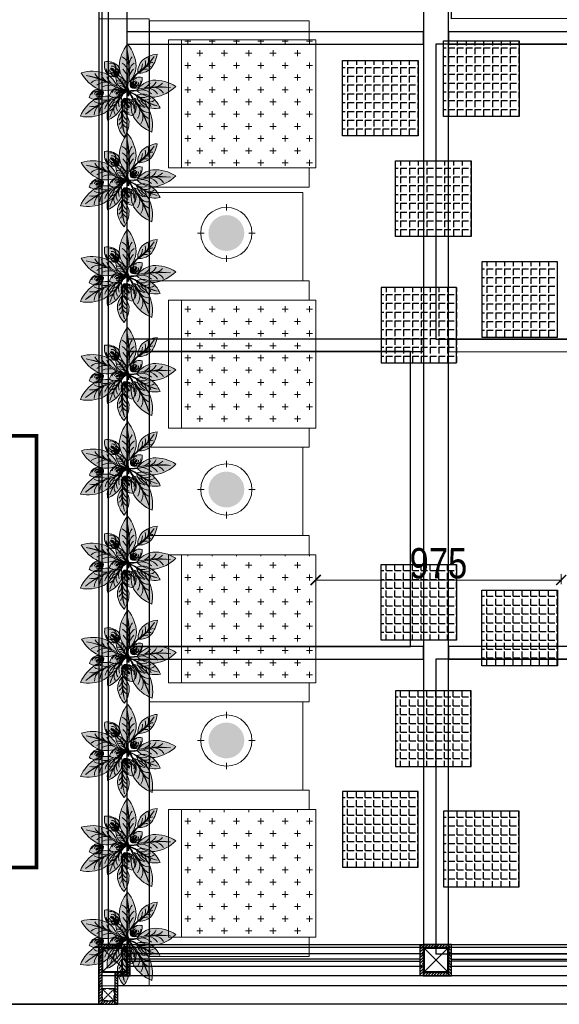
# Model space of a CAD drawing. Header units: millimetres. Extents: x -106827 to 92813, y -35754 to 7831.
# Tile 100 of 150: x -15377 to -13234, y -28586 to -24677. Entities that reach past the tile are written whole.
import ezdxf
from ezdxf.xclip import XClip

# ---------------------------------------------------------------- set-up
doc = ezdxf.new("R2010")
doc.units = ezdxf.units.MM
doc.header["$XCLIPFRAME"] = 2
doc.header["$PDMODE"] = 35
for name, pattern in [('General Arrangement Plan$0$( Hidden )', [0.375, 0.25, -0.125]), ('General Arrangement Plan$1$.5', [2, 0.5, -0.5, 0.5, -0.5]), ('General Arrangement Plan$1$CORES & SETBACK$0$HIDDEN', [0.375, 0.25, -0.125]), ('HIDDEN2', [4.7625, 3.175, -1.5875])]:
    doc.linetypes.add(name, pattern=pattern)
for name, color, linetype in [('Ceiling Lights', 40, 'Continuous'), ('General Arrangement Plan$1$12-ply', 160, 'Continuous'), ('General Arrangement Plan$1$id-partition', 7, 'Continuous'), ('IFF-35 HEAVY', 100, 'Continuous')]:
    doc.layers.add(name, color=color, linetype=linetype)
for name, color, linetype, lineweight in [('General Arrangement Plan$0$DIM', 7, 'Continuous', 13), ('General Arrangement Plan$1$CT-FURNITURE', 3, 'Continuous', 5), ('General Arrangement Plan$1$FURN', 252, 'Continuous', 5)]:
    doc.layers.add(name, color=color, linetype=linetype, lineweight=lineweight)
doc.layers.add('General Arrangement Plan$1$MS', color=7, linetype='Continuous', lineweight=0, true_color=0x3c5977)
doc.styles.add('General Arrangement Plan$1$Standard', font='ARIALN.TTF')
doc.dimstyles.new('General Arrangement Plan$1$TFS-Dim', dxfattribs={"dimtxt": 120, "dimasz": 40, "dimexe": 25, "dimexo": 25, "dimgap": 4.5, "dimtad": 1, "dimdec": 0, "dimzin": 0, "dimdsep": 46, "dimtxsty": 'General Arrangement Plan$1$Standard', "dimblk": 'General Arrangement Plan$1$_ArchTick', "dimcen": 0.09, "dimdle": 2, "dimclrd": 256, "dimclre": 8, "dimadec": 0, "dimazin": 0, "dimtfac": 1, "dimtdec": 0, "dimtofl": 0, "dimtmove": 1, "dimatfit": 3, "dimfxl": 1, "dimtolj": 1, "dimtzin": 0, "dimlwd": -1, "dimlwe": -1, "dimarcsym": 0})

# ---------------------------------------------------------------- blocks, each defined once
blk = doc.blocks.new('General Arrangement Plan$1$JHGFG')
h = blk.add_hatch()
h.set_pattern_fill('CROSS', color=9, scale=7.5, angle=270)
h.paths.add_polyline_path([(-2281577.9, -209054.5), (-2282102.9, -209054.5), (-2282102.9, -209554.5), (-2281577.9, -209554.5)])
at = {"color": 0, "linetype": 'ByBlock', "lineweight": -2}
for points in [[(-2282152.9, -209054.5), (-2281602.9, -209054.5), (-2281602.9, -208979.5), (-2282227.9, -208979.5), (-2282227.9, -209629.5), (-2281602.9, -209629.5), (-2281602.9, -209554.5), (-2282152.9, -209554.5)], [(-2282102.9, -209054.5), (-2282152.9, -209054.5), (-2282152.9, -209554.5), (-2282102.9, -209554.5)], [(-2281577.9, -209054.5), (-2282102.9, -209054.5), (-2282102.9, -209554.5), (-2281577.9, -209554.5)]]:
    blk.add_lwpolyline(points, close=True, dxfattribs=at)
blk = doc.blocks.new('General Arrangement Plan$1$A$Caff05cb0')
h = blk.add_hatch(color=52)
h.set_gradient(color1=(228, 209, 7), one_color=1, tint=1, name='SPHERICAL')
edge = h.paths.add_edge_path()
edge.add_arc((0, 0), 70.1, 0, 360, ccw=False)
at = {"color": 250}
for points in [[(0, 87.5), (0, 112.5)], [(-87.5, 0), (-112.5, 0)], [(87.5, 0), (112.5, 0)], [(0, -87.5), (0, -112.5)]]:
    blk.add_lwpolyline(points, dxfattribs=at)
blk.add_circle((0, 0), 100, dxfattribs=at)
blk = doc.blocks.new('General Arrangement Plan$1$plant4')
at = {"ltscale": 0.8}
h = blk.add_hatch(color=35, dxfattribs=at)
h.dxf.hatch_style = 1
h.set_gradient(color1=(179, 116, 77), color2=(114, 74, 49), one_color=1, tint=0.32, name='CURVED')
h.paths.add_polyline_path([(0.05, -0.0003), (0.0485, 0.0057, 0.033108), (0, 0, 0.809082), (0.002, -0.006, -0.032777)])
h.paths.add_polyline_path([(0.0973, 0.0049, 0.033108), (0.0485, 0.0057), (0.05, -0.0003, -0.032777), (0.0983, -0.001), (0.0953, 0.0026)])
h = blk.add_hatch(color=85, dxfattribs=at)
h.dxf.hatch_style = 1
h.set_gradient(color1=(103, 159, 96), color2=(52, 80, 48), one_color=1, tint=0.25)
h.paths.add_polyline_path([(0.3533, 0.0075, -0.09675), (0.0989, 0.0067, 0.007527), (0.0953, 0.0026, 0.014292), (0.1023, -0.0053, 0.086654)])
h = blk.add_hatch(color=85, dxfattribs=at)
h.dxf.hatch_style = 1
h.set_gradient(color1=(103, 159, 96), color2=(179, 207, 175), one_color=1, tint=0.75, name='INVCURVED')
h.paths.add_polyline_path([(0.2266, 0.0676, 0.199512), (0.0989, 0.0067, 0.09675), (0.3533, 0.0075, -0.086654), (0.1023, -0.0053, 0.192489), (0.2266, -0.0624, 0.158608), (0.3953, 0.0026, 0.158608)])
blk.add_lwpolyline([(0.0983, -0.001), (0.0953, 0.0026), (0.0973, 0.0049, 0.066288), (0, 0, 0.809082), (0.002, -0.006, -0.065625)], format="xyb", close=True, dxfattribs=at)
for centre, radius, start, end in [((0.2359, -0.1164), 0.1842, 92.91214, 139.76953), ((0.2359, 0.1215), 0.1842, 220.23047, 267.08786), ((0.2242, 0.6583), 0.6635, 259.11898, 281.22354), ((0.1912, 0.7199), 0.7306, 263.00966, 282.81986), ((0.1144, 0.1192), 0.1187, 277.64114, 318.48201), ((0.1515, 0.1013), 0.1129, 290.56342, 330.45391), ((0.211, -0.2242), 0.2922, 50.90546, 86.95539), ((0.211, 0.2293), 0.2922, 273.04461, 309.09454), ((0.2123, 0.0879), 0.0955, 283.00127, 333.19107), ((0.1127, -0.1239), 0.1214, 41.75279, 70.10606), ((0.1853, -0.0821), 0.0727, 27.73756, 79.23475), ((0.2381, -0.0995), 0.0902, 48.80268, 88.01103)]:
    blk.add_arc(centre, radius, start, end, dxfattribs=at)
blk = doc.blocks.new('General Arrangement Plan$1$plant5')
at = {"ltscale": 0.8}
h = blk.add_hatch(color=7, dxfattribs=at)
h.dxf.hatch_style = 1
h.set_gradient(color1=(237, 238, 238), one_color=1, tint=1)
h.paths.add_polyline_path([(0.15, 0, 0.256909), (0.0543, 0.05, 0.240303), (0.0028, 0.0075, -0.358381), (0.0489, 0.0306, 0.270233), (0, 0, -0.348977), (0.0363, 0.0149, 0.25095), (0.0039, 0, -0.245389), (0.0298, 0.008, 0.153246), (0.0082, 0, 0.15184), (0.0296, -0.008, 0.001374), (0.0298, -0.008, -0.245389), (0.0039, 0, 0.25095), (0.0363, -0.0149, -0.348977), (0, 0, 0.270233), (0.0489, -0.0306, -0.358381), (0.0028, -0.0075, 0.240303), (0.0543, -0.05, 0.256909)])
edge = h.paths.add_edge_path(flags=16)
edge.add_arc((0.0098, 0.0552), 0.0552, 269.91603, 271.41539, ccw=False)
edge.add_arc((0.011, -0.0487), 0.0487, 89.81625, 91.51517, ccw=False)
edge.add_arc((0.0098, 0.0552), 0.0552, 271.41539, 288.97446)
edge.add_spline(control_points=[(0.0278, 0.003), (0.0281, 0.003), (0.03, 0.0028), (0.032, 0.0025), (0.0337, 0.0022)], knot_values=[0.247151, 0.247151, 0.247151, 0.247151, 0.247786, 0.253074, 0.253074, 0.253074, 0.253074], degree=3, periodic=0)
edge.add_spline(control_points=[(0.0337, 0.0022), (0.0349, 0.0021), (0.0361, 0.0019), (0.0372, 0.0017)], knot_values=[0.243636, 0.243636, 0.243636, 0.243636, 0.247151, 0.247151, 0.247151, 0.247151], degree=3, periodic=0)
edge.add_spline(control_points=[(0.0372, 0.0017), (0.0385, 0.0015), (0.0405, 0.0013), (0.0424, 0.0011), (0.0431, 0.0011)], knot_values=[0.23773, 0.23773, 0.23773, 0.23773, 0.241748, 0.243636, 0.243636, 0.243636, 0.243636], degree=3, periodic=0)
edge.add_spline(control_points=[(0.0431, 0.0011), (0.044, 0.001), (0.045, 0.001), (0.0459, 0.001)], knot_values=[0.234818, 0.234818, 0.234818, 0.234818, 0.23773, 0.23773, 0.23773, 0.23773], degree=3, periodic=0)
edge.add_spline(control_points=[(0.0459, 0.001), (0.0472, 0.0009), (0.0485, 0.0009), (0.0498, 0.0009)], knot_values=[0.230931, 0.230931, 0.230931, 0.230931, 0.234818, 0.234818, 0.234818, 0.234818], degree=3, periodic=0)
edge.add_spline(control_points=[(0.0498, 0.0009), (0.0513, 0.0009), (0.0528, 0.0009), (0.0543, 0.0009)], knot_values=[0.226471, 0.226471, 0.226471, 0.226471, 0.230931, 0.230931, 0.230931, 0.230931], degree=3, periodic=0)
edge.add_spline(control_points=[(0.0543, 0.0009), (0.0547, 0.0009), (0.0564, 0.001), (0.0581, 0.001), (0.0594, 0.0011)], knot_values=[0.221526, 0.221526, 0.221526, 0.221526, 0.222579, 0.226471, 0.226471, 0.226471, 0.226471], degree=3, periodic=0)
edge.add_spline(control_points=[(0.0594, 0.0011), (0.0609, 0.0012), (0.0623, 0.0014), (0.0637, 0.0017)], knot_values=[0.217168, 0.217168, 0.217168, 0.217168, 0.221526, 0.221526, 0.221526, 0.221526], degree=3, periodic=0)
edge.add_spline(control_points=[(0.0637, 0.0017), (0.0648, 0.002), (0.066, 0.0024), (0.0672, 0.0029), (0.0674, 0.003)], knot_values=[0.213164, 0.213164, 0.213164, 0.213164, 0.216463, 0.217168, 0.217168, 0.217168, 0.217168], degree=3, periodic=0)
edge.add_spline(control_points=[(0.0674, 0.003), (0.0685, 0.0035), (0.07, 0.0044), (0.0718, 0.0051), (0.0724, 0.0052)], knot_values=[0.207777, 0.207777, 0.207777, 0.207777, 0.211372, 0.213164, 0.213164, 0.213164, 0.213164], degree=3, periodic=0)
edge.add_spline(control_points=[(0.0724, 0.0052), (0.0729, 0.0053), (0.0744, 0.0054), (0.0757, 0.0044), (0.0762, 0.0036)], knot_values=[0.203445, 0.203445, 0.203445, 0.203445, 0.204995, 0.207777, 0.207777, 0.207777, 0.207777], degree=3, periodic=0)
edge.add_spline(control_points=[(0.0762, 0.0036), (0.0763, 0.0036), (0.0768, 0.0026), (0.0767, 0.0012), (0.0763, 0), (0.0763, -0.0001)], knot_values=[0.199694, 0.199694, 0.199694, 0.199694, 0.199863, 0.203137, 0.203445, 0.203445, 0.203445, 0.203445], degree=3, periodic=0)
edge.add_spline(control_points=[(0.0763, -0.0001), (0.0761, -0.0008), (0.0757, -0.0017), (0.075, -0.0024), (0.0748, -0.0026)], knot_values=[0.196756, 0.196756, 0.196756, 0.196756, 0.198903, 0.199694, 0.199694, 0.199694, 0.199694], degree=3, periodic=0)
edge.add_spline(control_points=[(0.0748, -0.0026), (0.0743, -0.0031), (0.0734, -0.0037), (0.0725, -0.0042), (0.0722, -0.0043)], knot_values=[0.193643, 0.193643, 0.193643, 0.193643, 0.195869, 0.196756, 0.196756, 0.196756, 0.196756], degree=3, periodic=0)
edge.add_spline(control_points=[(0.0722, -0.0043), (0.0708, -0.0049), (0.0694, -0.0052), (0.0678, -0.0054)], knot_values=[0.189135, 0.189135, 0.189135, 0.189135, 0.193643, 0.193643, 0.193643, 0.193643], degree=3, periodic=0)
edge.add_spline(control_points=[(0.0678, -0.0054), (0.0677, -0.0054), (0.0667, -0.0056), (0.0657, -0.0057), (0.0648, -0.0058)], knot_values=[0.186092, 0.186092, 0.186092, 0.186092, 0.186502, 0.189135, 0.189135, 0.189135, 0.189135], degree=3, periodic=0)
edge.add_spline(control_points=[(0.0648, -0.0058), (0.0635, -0.0059), (0.0621, -0.006), (0.0608, -0.0061)], knot_values=[0.182083, 0.182083, 0.182083, 0.182083, 0.186092, 0.186092, 0.186092, 0.186092], degree=3, periodic=0)
edge.add_spline(control_points=[(0.0608, -0.0061), (0.0596, -0.0062), (0.0584, -0.0062), (0.0571, -0.0062)], knot_values=[0.178391, 0.178391, 0.178391, 0.178391, 0.182083, 0.182083, 0.182083, 0.182083], degree=3, periodic=0)
edge.add_spline(control_points=[(0.0571, -0.0062), (0.0568, -0.0062), (0.0555, -0.0063), (0.0543, -0.0063), (0.0534, -0.0063)], knot_values=[0.17468, 0.17468, 0.17468, 0.17468, 0.175797, 0.178391, 0.178391, 0.178391, 0.178391], degree=3, periodic=0)
edge.add_spline(control_points=[(0.0534, -0.0063), (0.0525, -0.0063), (0.0516, -0.0063), (0.0506, -0.0063)], knot_values=[0.171864, 0.171864, 0.171864, 0.171864, 0.17468, 0.17468, 0.17468, 0.17468], degree=3, periodic=0)
edge.add_spline(control_points=[(0.0506, -0.0063), (0.0494, -0.0063), (0.0482, -0.0063), (0.047, -0.0062)], knot_values=[0.16826, 0.16826, 0.16826, 0.16826, 0.171864, 0.171864, 0.171864, 0.171864], degree=3, periodic=0)
edge.add_spline(control_points=[(0.047, -0.0062), (0.0453, -0.0061), (0.0434, -0.006), (0.0414, -0.0057), (0.0411, -0.0057)], knot_values=[0.162342, 0.162342, 0.162342, 0.162342, 0.167388, 0.16826, 0.16826, 0.16826, 0.16826], degree=3, periodic=0)
edge.add_spline(control_points=[(0.0411, -0.0057), (0.0399, -0.0055), (0.0386, -0.0053), (0.0374, -0.005)], knot_values=[0.158654, 0.158654, 0.158654, 0.158654, 0.162342, 0.162342, 0.162342, 0.162342], degree=3, periodic=0)
edge.add_spline(control_points=[(0.0374, -0.005), (0.0365, -0.0049), (0.0357, -0.0047), (0.0348, -0.0045)], knot_values=[0.156033, 0.156033, 0.156033, 0.156033, 0.158654, 0.158654, 0.158654, 0.158654], degree=3, periodic=0)
edge.add_spline(control_points=[(0.0348, -0.0045), (0.0335, -0.0043), (0.0317, -0.004), (0.03, -0.0037), (0.0295, -0.0036)], knot_values=[0.15048, 0.15048, 0.15048, 0.15048, 0.154549, 0.156033, 0.156033, 0.156033, 0.156033], degree=3, periodic=0)
edge.add_arc((0.011, -0.0487), 0.0487, 67.70537, 89.81625)
at = {"lineweight": 5, "ltscale": 0.8}
h = blk.add_hatch(color=83, dxfattribs=at)
h.dxf.hatch_style = 1
h.set_gradient(color1=(117, 211, 105), one_color=1, tint=1)
h.paths.add_polyline_path([(0.0489, 0.0306, 0.358381), (0.0028, 0.0075, 0.02724), (0, 0, -0.270233)])
h.paths.add_polyline_path([(0.0039, 0, -0.25095), (0.0363, 0.0149, 0.348977), (0, 0, 0.348977), (0.0363, -0.0149, -0.25095)])
h.paths.add_polyline_path([(0.0298, 0.008, 0.245389), (0.0039, 0, 0.245389), (0.0298, -0.008, -0.153246), (0.0082, 0, -0.153246)], flags=17)
h.paths.add_polyline_path([(0, 0, 0.02724), (0.0028, -0.0075, 0.358381), (0.0489, -0.0306, -0.270233)])
h = blk.add_hatch(color=95, dxfattribs=at)
h.dxf.hatch_style = 1
h.set_gradient(color1=(68, 182, 53), color2=(121, 213, 109), one_color=1, tint=0.63, name='CYLINDER')
edge = h.paths.add_edge_path()
edge.add_spline(control_points=[(0.0722, -0.0043), (0.0725, -0.0042), (0.0734, -0.0037), (0.0743, -0.0031), (0.0748, -0.0026)], knot_values=[0.193643, 0.193643, 0.193643, 0.193643, 0.194531, 0.196756, 0.196756, 0.196756, 0.196756], degree=3, periodic=0)
edge.add_spline(control_points=[(0.0748, -0.0026), (0.075, -0.0024), (0.0757, -0.0017), (0.0761, -0.0008), (0.0763, -0.0001)], knot_values=[0.196756, 0.196756, 0.196756, 0.196756, 0.197548, 0.199694, 0.199694, 0.199694, 0.199694], degree=3, periodic=0)
edge.add_spline(control_points=[(0.0763, -0.0001), (0.0763, 0), (0.0767, 0.0012), (0.0768, 0.0026), (0.0763, 0.0036), (0.0762, 0.0036)], knot_values=[0.199694, 0.199694, 0.199694, 0.199694, 0.200002, 0.203276, 0.203445, 0.203445, 0.203445, 0.203445], degree=3, periodic=0)
edge.add_spline(control_points=[(0.0762, 0.0036), (0.0757, 0.0044), (0.0744, 0.0054), (0.0729, 0.0053), (0.0724, 0.0052)], knot_values=[0.203445, 0.203445, 0.203445, 0.203445, 0.206228, 0.207777, 0.207777, 0.207777, 0.207777], degree=3, periodic=0)
edge.add_spline(control_points=[(0.0724, 0.0052), (0.0718, 0.0051), (0.07, 0.0044), (0.0685, 0.0035), (0.0674, 0.003)], knot_values=[0.207777, 0.207777, 0.207777, 0.207777, 0.20957, 0.213164, 0.213164, 0.213164, 0.213164], degree=3, periodic=0)
edge.add_spline(control_points=[(0.0674, 0.003), (0.0672, 0.0029), (0.066, 0.0024), (0.0648, 0.002), (0.0637, 0.0017)], knot_values=[0.213164, 0.213164, 0.213164, 0.213164, 0.213868, 0.217168, 0.217168, 0.217168, 0.217168], degree=3, periodic=0)
edge.add_spline(control_points=[(0.0637, 0.0017), (0.0623, 0.0014), (0.0609, 0.0012), (0.0594, 0.0011)], knot_values=[0.217168, 0.217168, 0.217168, 0.217168, 0.221526, 0.221526, 0.221526, 0.221526], degree=3, periodic=0)
edge.add_spline(control_points=[(0.0594, 0.0011), (0.0581, 0.001), (0.0564, 0.001), (0.0547, 0.0009), (0.0543, 0.0009)], knot_values=[0.221526, 0.221526, 0.221526, 0.221526, 0.225418, 0.226471, 0.226471, 0.226471, 0.226471], degree=3, periodic=0)
edge.add_spline(control_points=[(0.0543, 0.0009), (0.0528, 0.0009), (0.0513, 0.0009), (0.0498, 0.0009)], knot_values=[0.226471, 0.226471, 0.226471, 0.226471, 0.230931, 0.230931, 0.230931, 0.230931], degree=3, periodic=0)
edge.add_spline(control_points=[(0.0498, 0.0009), (0.0485, 0.0009), (0.0472, 0.0009), (0.0459, 0.001)], knot_values=[0.230931, 0.230931, 0.230931, 0.230931, 0.234818, 0.234818, 0.234818, 0.234818], degree=3, periodic=0)
edge.add_spline(control_points=[(0.0459, 0.001), (0.045, 0.001), (0.044, 0.001), (0.0431, 0.0011)], knot_values=[0.234818, 0.234818, 0.234818, 0.234818, 0.23773, 0.23773, 0.23773, 0.23773], degree=3, periodic=0)
edge.add_spline(control_points=[(0.0431, 0.0011), (0.0424, 0.0011), (0.0405, 0.0013), (0.0385, 0.0015), (0.0372, 0.0017)], knot_values=[0.23773, 0.23773, 0.23773, 0.23773, 0.239619, 0.243636, 0.243636, 0.243636, 0.243636], degree=3, periodic=0)
edge.add_spline(control_points=[(0.0372, 0.0017), (0.0361, 0.0019), (0.0349, 0.0021), (0.0337, 0.0022)], knot_values=[0.243636, 0.243636, 0.243636, 0.243636, 0.247151, 0.247151, 0.247151, 0.247151], degree=3, periodic=0)
edge.add_spline(control_points=[(0.0337, 0.0022), (0.032, 0.0025), (0.03, 0.0028), (0.0281, 0.003), (0.0278, 0.003)], knot_values=[0.247151, 0.247151, 0.247151, 0.247151, 0.25244, 0.253074, 0.253074, 0.253074, 0.253074], degree=3, periodic=0)
edge.add_arc((0.011, 0.0487), 0.0487, 271.51517, 290.22735, ccw=False)
edge.add_arc((0.011, -0.0487), 0.0487, 67.70537, 88.48483, ccw=False)
edge.add_spline(control_points=[(0.0295, -0.0036), (0.03, -0.0037), (0.0317, -0.004), (0.0335, -0.0043), (0.0348, -0.0045)], knot_values=[0.15048, 0.15048, 0.15048, 0.15048, 0.151964, 0.156033, 0.156033, 0.156033, 0.156033], degree=3, periodic=0)
edge.add_spline(control_points=[(0.0348, -0.0045), (0.0357, -0.0047), (0.0365, -0.0049), (0.0374, -0.005)], knot_values=[0.156033, 0.156033, 0.156033, 0.156033, 0.158654, 0.158654, 0.158654, 0.158654], degree=3, periodic=0)
edge.add_spline(control_points=[(0.0374, -0.005), (0.0386, -0.0053), (0.0399, -0.0055), (0.0411, -0.0057)], knot_values=[0.158654, 0.158654, 0.158654, 0.158654, 0.162342, 0.162342, 0.162342, 0.162342], degree=3, periodic=0)
edge.add_spline(control_points=[(0.0411, -0.0057), (0.0414, -0.0057), (0.0434, -0.006), (0.0453, -0.0061), (0.047, -0.0062)], knot_values=[0.162342, 0.162342, 0.162342, 0.162342, 0.163214, 0.16826, 0.16826, 0.16826, 0.16826], degree=3, periodic=0)
edge.add_spline(control_points=[(0.047, -0.0062), (0.0482, -0.0063), (0.0494, -0.0063), (0.0506, -0.0063)], knot_values=[0.16826, 0.16826, 0.16826, 0.16826, 0.171864, 0.171864, 0.171864, 0.171864], degree=3, periodic=0)
edge.add_spline(control_points=[(0.0506, -0.0063), (0.0516, -0.0063), (0.0525, -0.0063), (0.0534, -0.0063)], knot_values=[0.171864, 0.171864, 0.171864, 0.171864, 0.17468, 0.17468, 0.17468, 0.17468], degree=3, periodic=0)
edge.add_spline(control_points=[(0.0534, -0.0063), (0.0543, -0.0063), (0.0555, -0.0063), (0.0568, -0.0062), (0.0571, -0.0062)], knot_values=[0.17468, 0.17468, 0.17468, 0.17468, 0.177274, 0.178391, 0.178391, 0.178391, 0.178391], degree=3, periodic=0)
edge.add_spline(control_points=[(0.0571, -0.0062), (0.0584, -0.0062), (0.0596, -0.0062), (0.0608, -0.0061)], knot_values=[0.178391, 0.178391, 0.178391, 0.178391, 0.182083, 0.182083, 0.182083, 0.182083], degree=3, periodic=0)
edge.add_spline(control_points=[(0.0608, -0.0061), (0.0621, -0.006), (0.0635, -0.0059), (0.0648, -0.0058)], knot_values=[0.182083, 0.182083, 0.182083, 0.182083, 0.186092, 0.186092, 0.186092, 0.186092], degree=3, periodic=0)
edge.add_spline(control_points=[(0.0648, -0.0058), (0.0657, -0.0057), (0.0667, -0.0056), (0.0677, -0.0054), (0.0678, -0.0054)], knot_values=[0.186092, 0.186092, 0.186092, 0.186092, 0.188726, 0.189135, 0.189135, 0.189135, 0.189135], degree=3, periodic=0)
edge.add_spline(control_points=[(0.0678, -0.0054), (0.0694, -0.0052), (0.0708, -0.0049), (0.0722, -0.0043)], knot_values=[0.189135, 0.189135, 0.189135, 0.189135, 0.193643, 0.193643, 0.193643, 0.193643], degree=3, periodic=0)
at = {"lineweight": 9, "ltscale": 0.8}
for p, q in [((0.0299, -0.0008), (0.0236, 0.0003)), ((0.0324, 0.0004), (0.0358, 0.0051)), ((0.0367, 0.001), (0.0414, 0.0073)), ((0.0435, -0.0027), (0.0427, 0.0041)), ((0.0455, -0.0007), (0.0466, 0.0032)), ((0.0507, -0.0021), (0.0477, 0.0086)), ((0.0545, -0.0006), (0.0538, 0.005)), ((0.0604, -0.0013), (0.0571, 0.0065)), ((0.0637, -0.0003), (0.0638, 0.0057)), ((0.0674, 0.0003), (0.0674, 0.0088)), ((0.071, 0.0011), (0.0736, 0.0087)), ((0.0744, 0.0005), (0.0836, -0.0024)), ((0.0745, 0.0023), (0.0809, 0.0072)), ((0.0331, -0.0017), (0.0356, -0.0058)), ((0.0359, -0.0021), (0.0384, -0.0071)), ((0.04, -0.0018), (0.0423, -0.0098)), ((0.0474, -0.0047), (0.0459, -0.0105)), ((0.0512, -0.005), (0.0493, -0.009)), ((0.0546, -0.0037), (0.0519, -0.0097)), ((0.0571, -0.0045), (0.0573, -0.0126)), ((0.0629, -0.0036), (0.0579, -0.0096)), ((0.0649, -0.0044), (0.0646, -0.0097)), ((0.0679, -0.003), (0.0676, -0.0121)), ((0.0718, -0.0029), (0.0733, -0.0082)), ((0.0731, -0.0013), (0.0781, -0.005))]:
    blk.add_line(p, q, dxfattribs=at)
for centre, radius, start, end in [((0.0702, -0.0218), 0.0735, 102.48764, 162.77768), ((0.0067, 0.0482), 0.0483, 273.5313, 328.711), ((0.0098, 0.0552), 0.0552, 269.91603, 311.56133), ((0.011, -0.0487), 0.0487, 43.37027, 91.51517), ((0.0655, -0.0023), 0.025, 51.97118, 139.68499), ((0.0788, 0.0012), 0.0378, 48.94459, 144.53335), ((0.0567, -0.062), 0.112, 33.59498, 91.22784), ((0.0702, 0.0218), 0.0735, 197.22232, 257.51236), ((0.0067, -0.0482), 0.0483, 31.289, 86.4687), ((0.0676, -0.0011), 0.0254, 213.67702, 332.84146), ((0.0804, 0.0017), 0.0409, 217.4348, 331.73221), ((0.0567, 0.062), 0.112, 268.77216, 326.40502)]:
    blk.add_arc(centre, radius, start, end, dxfattribs=at)
at = {"color": 62, "lineweight": 5, "ltscale": 0.8}
for centre, radius, start, end in [((0.0507, -0.0267), 0.0573, 91.76636, 152.2545), ((0.0275, -0.0154), 0.0315, 73.89832, 150.84957), ((0.0399, -0.009), 0.0406, 77.14264, 158.36501), ((0.034, -0.0228), 0.0378, 86.58524, 142.93515), ((0.0245, -0.0208), 0.0293, 79.57473, 134.72404), ((0.0317, -0.0305), 0.0385, 92.86525, 127.71548), ((0.0507, 0.0267), 0.0573, 207.7455, 268.23364), ((0.0275, 0.0154), 0.0315, 209.15043, 286.10168), ((0.0399, 0.009), 0.0406, 201.63499, 282.85736), ((0.034, 0.0228), 0.0378, 217.06485, 273.41476), ((0.0245, 0.0208), 0.0293, 225.27596, 280.42527), ((0.0317, 0.0305), 0.0385, 232.28452, 267.13475)]:
    blk.add_arc(centre, radius, start, end, dxfattribs=at)
blk.add_open_spline([(0.0295, -0.0036), (0.03, -0.0037), (0.0339, -0.0043), (0.0429, -0.0064), (0.0552, -0.0064), (0.0655, -0.0059), (0.0723, -0.0047), (0.0754, -0.0023), (0.0766, 0.0004), (0.0769, 0.0036), (0.0738, 0.0058), (0.0702, 0.0046), (0.0648, 0.0013), (0.0544, 0.0009), (0.0416, 0.0008), (0.0325, 0.0025), (0.0281, 0.003), (0.0278, 0.003)], degree=3, knots=[0.1504802, 0.1504802, 0.1504802, 0.1504802, 0.1519644, 0.163214, 0.177274, 0.1887256, 0.1945307, 0.1975476, 0.2000024, 0.2032763, 0.2062279, 0.2095699, 0.2138685, 0.2254176, 0.2396186, 0.2524399, 0.2530743, 0.2530743, 0.2530743, 0.2530743], dxfattribs=at)
blk = doc.blocks.new('General Arrangement Plan$1$Anturio Completa')
at = {"xscale": -1}
for p, rotation in [((0.0382, -0.3934), 275.9103487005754), ((0.0047, -0.3743), 209.3422747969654)]:
    blk.add_blockref('General Arrangement Plan$1$plant4', p, dxfattribs=dict(at, rotation=rotation))
for name, p, xscale, yscale, zscale, rotation in [('General Arrangement Plan$1$plant4', (-0.0545, -0.3355), 0.6875195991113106, 0.6875195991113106, 0.6875195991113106, 134.6123703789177), ('General Arrangement Plan$1$plant4', (0.0396, -0.3604), 0.6875195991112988, 0.6875195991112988, 0.6875195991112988, 62.02852832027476), ('General Arrangement Plan$1$plant5', (0.0091, -0.3436), 0.7678141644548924, 0.7678141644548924, 0.7678141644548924, 132.2423739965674), ('General Arrangement Plan$1$plant4', (0.06, -0.3566), 0.4588451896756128, 0.4588451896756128, 0.4588451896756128, 214.0760858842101), ('General Arrangement Plan$1$plant4', (0.0225, -0.3869), 0.6875195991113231, 0.6875195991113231, 0.6875195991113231, 329.7037252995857), ('General Arrangement Plan$1$plant4', (0.1178, -0.4144), 0.6875195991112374, 0.6875195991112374, 0.6875195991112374, 3.732606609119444), ('General Arrangement Plan$1$plant5', (0.0322, -0.3992), 0.7678141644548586, 0.7678141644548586, 0.7678141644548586, 290.0444626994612), ('General Arrangement Plan$1$plant5', (0.0446, -0.5537), 0.7678141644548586, 0.7678141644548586, 0.7678141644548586, 290.0444626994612)]:
    blk.add_blockref(name, p, dxfattribs=dict(xscale=xscale, yscale=yscale, zscale=zscale, rotation=rotation))
for name, p, rotation in [('General Arrangement Plan$1$plant5', (0.0917, -0.3951), 27.2090412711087), ('General Arrangement Plan$1$plant4', (0.0722, -0.3656), 180), ('General Arrangement Plan$1$plant4', (0.0428, -0.3558), 248.0349850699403), ('General Arrangement Plan$1$plant4', (0.0423, -0.3813), 297.7195320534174), ('General Arrangement Plan$1$plant5', (-0.0806, -0.4387), 224.8255080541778)]:
    blk.add_blockref(name, p, dxfattribs=dict(rotation=rotation))
blk = doc.blocks.new('General Arrangement Plan$1$_ArchTick')
at = {"color": 0, "linetype": 'ByBlock', "const_width": 0.15}
blk.add_lwpolyline([(-0.5, -0.5), (0.5, 0.5)], dxfattribs=at)
blk = doc.blocks.new('*D257')
at = {"layer": 'Defpoints', "color": 0}
for p in [(7030.1, 2582.6), (8005.2, 2540.6, 0), (7030.1, 2540.3, 0.1)]:
    blk.add_point(p, dxfattribs=at)
at = {"layer": 'General Arrangement Plan$0$DIM', "color": 8}
blk.add_line((8007.2, 2582.6), (7028.1, 2582.6), dxfattribs=at)
at = {"layer": 'General Arrangement Plan$0$DIM', "color": 8, "linetype": 'General Arrangement Plan$0$( Hidden )'}
for p, q in [((7030.1, 2565.3), (7030.1, 2607.6)), ((8005.2, 2565.6), (8005.2, 2607.6))]:
    blk.add_line(p, q, dxfattribs=at)
at = {"layer": 'General Arrangement Plan$0$DIM', "color": 8, "xscale": 40, "yscale": 40, "zscale": 40, "rotation": 180}
blk.add_blockref('General Arrangement Plan$1$_ArchTick', (7030.1, 2582.6), dxfattribs=at)
at = {"layer": 'General Arrangement Plan$0$DIM', "color": 8, "xscale": 40, "yscale": 40, "zscale": 40}
blk.add_blockref('General Arrangement Plan$1$_ArchTick', (8005.2, 2582.6), dxfattribs=at)
at = {"layer": 'General Arrangement Plan$0$DIM', "color": 0, "insert": (7517.6, 2648.4), "char_height": 120, "attachment_point": 5, "style": 'General Arrangement Plan$1$Standard'}
blk.add_mtext('\\A1;975', dxfattribs=at)
blk = doc.blocks.new('General Arrangement Plan$1$A$C0642dd72')
at = {"layer": 'General Arrangement Plan$1$MS', "ltscale": 10}
for p, q in [((5980.1, 0.3), (6080.1, 100.3)), ((6080.1, 0.3), (5980.1, 100.3)), ((7257.4, 0.3), (7357.4, 100.3)), ((7357.4, 0.3), (7257.4, 100.3))]:
    blk.add_line(p, q, dxfattribs=at)
for points in [[(5980.1, 0.3), (6080.1, 0.3), (6080.1, 100.3), (5980.1, 100.3)], [(5984.1, 4.3), (6076.1, 4.3), (6076.1, 96.3), (5984.1, 96.3)], [(7257.6, 0.2), (7357.6, 0.2), (7357.6, 100.2), (7257.6, 100.2)], [(7261.6, 4.2), (7353.6, 4.2), (7353.6, 96.2), (7261.6, 96.2)]]:
    blk.add_lwpolyline(points, close=True, dxfattribs=at)
blk = doc.blocks.new('*U251')
at = {"layer": 'General Arrangement Plan$1$12-ply', "true_color": 0x939598}
h = blk.add_hatch(dxfattribs=at)
h.set_pattern_fill('ANSI35', color=252, scale=2.5, angle=180)
h.set_pattern_definition([(225, (0, 6669.072), (11.22532015, -11.22532015), []), (225, (-11.225, 6669.072), (11.22532015, -11.22532015), [19.84375, -3.96875, 0, -3.96875])])
h.paths.add_polyline_path([(2694431.8, -800711.5), (2694419.8, -800711.5), (2694419.8, -800835.4), (2694431.8, -800835.4)])
at = {"layer": 'General Arrangement Plan$1$12-ply'}
blk.add_lwpolyline([(2694419.8, -800711.5), (2694431.8, -800711.5), (2694431.8, -800835.4), (2694419.8, -800835.4)], close=True, dxfattribs=at)
blk = doc.blocks.new('*U214')
at = {"layer": 'General Arrangement Plan$1$12-ply', "true_color": 0x939598}
h = blk.add_hatch(dxfattribs=at)
h.set_pattern_fill('ANSI35', color=252, scale=2.5, angle=180)
h.set_pattern_definition([(225, (0, 6645.172), (11.22532015, -11.22532015), []), (225, (-11.225, 6645.172), (11.22532015, -11.22532015), [19.84375, -3.96875, 0, -3.96875])])
h.paths.add_polyline_path([(2694431.8, -800735.4), (2694419.8, -800735.4), (2694419.8, -800835.4), (2694431.8, -800835.4)])
at = {"layer": 'General Arrangement Plan$1$12-ply'}
blk.add_lwpolyline([(2694419.8, -800735.4), (2694431.8, -800735.4), (2694431.8, -800835.4), (2694419.8, -800835.4)], close=True, dxfattribs=at)
blk = doc.blocks.new('*U212')
at = {"layer": 'General Arrangement Plan$1$12-ply', "true_color": 0x939598}
h = blk.add_hatch(dxfattribs=at)
h.set_pattern_fill('ANSI35', color=252, scale=2.5, angle=180)
h.set_pattern_definition([(225, (0, 6555.499), (11.22532015, -11.22532015), []), (225, (-11.225, 6555.499), (11.22532015, -11.22532015), [19.84375, -3.96875, 0, -3.96875])])
h.paths.add_polyline_path([(2694431.8, -800711.5), (2694419.8, -800711.5), (2694419.8, -800949), (2694431.8, -800949)])
at = {"layer": 'General Arrangement Plan$1$12-ply'}
blk.add_lwpolyline([(2694419.8, -800711.5), (2694431.8, -800711.5), (2694431.8, -800949), (2694419.8, -800949)], close=True, dxfattribs=at)
blk = doc.blocks.new('*U213')
at = {"layer": 'General Arrangement Plan$1$12-ply', "true_color": 0x939598}
h = blk.add_hatch(dxfattribs=at)
h.set_pattern_fill('ANSI35', color=252, scale=2.5, angle=180)
h.set_pattern_definition([(225, (0, 6708.172), (11.22532015, -11.22532015), []), (225, (-11.225, 6708.172), (11.22532015, -11.22532015), [19.84375, -3.96875, 0, -3.96875])])
h.paths.add_polyline_path([(2694431.8, -800735.4), (2694419.8, -800735.4), (2694419.8, -800772.4), (2694431.8, -800772.4)])
at = {"layer": 'General Arrangement Plan$1$12-ply'}
blk.add_lwpolyline([(2694419.8, -800735.4), (2694431.8, -800735.4), (2694431.8, -800772.4), (2694419.8, -800772.4)], close=True, dxfattribs=at)
blk = doc.blocks.new('*U209')
at = {"layer": 'General Arrangement Plan$1$12-ply', "true_color": 0x939598}
h = blk.add_hatch(dxfattribs=at)
h.set_pattern_fill('ANSI35', color=252, scale=2.5, angle=180)
h.set_pattern_definition([(225, (0, 6041.444), (11.22532015, -11.22532015), []), (225, (-11.225, 6041.444), (11.22532015, -11.22532015), [19.84375, -3.96875, 0, -3.96875])])
h.paths.add_polyline_path([(2694431.8, -801024.8), (2694419.8, -801024.8), (2694419.8, -801149.8), (2694431.8, -801149.8)])
at = {"layer": 'General Arrangement Plan$1$12-ply'}
blk.add_lwpolyline([(2694419.8, -801024.8), (2694431.8, -801024.8), (2694431.8, -801149.8), (2694419.8, -801149.8)], close=True, dxfattribs=at)
blk = doc.blocks.new('*U234')
at = {"layer": 'General Arrangement Plan$1$12-ply', "true_color": 0x939598}
h = blk.add_hatch(dxfattribs=at)
h.set_pattern_fill('ANSI35', color=252, scale=2.5, angle=180)
h.set_pattern_definition([(225, (0, 6643.966), (11.22532015, -11.22532015), []), (225, (-11.225, 6643.966), (11.22532015, -11.22532015), [19.84375, -3.96875, 0, -3.96875])])
h.paths.add_polyline_path([(2694431.8, -800760.5), (2694419.8, -800760.5), (2694419.8, -800811.5), (2694431.8, -800811.5)])
at = {"layer": 'General Arrangement Plan$1$12-ply'}
blk.add_lwpolyline([(2694419.8, -800760.5), (2694431.8, -800760.5), (2694431.8, -800811.5), (2694419.8, -800811.5)], close=True, dxfattribs=at)
blk = doc.blocks.new('General Arrangement Plan$1$A$C25013FFA')
at = {"layer": 'General Arrangement Plan$1$MS', "linetype": 'General Arrangement Plan$1$CORES & SETBACK$0$HIDDEN', "ltscale": 25}
for p, q in [((-9, 60), (35, 16)), ((35, 60), (-9, 16))]:
    blk.add_line(p, q, dxfattribs=at)
at = {"layer": 'General Arrangement Plan$1$MS', "ltscale": 25}
blk.add_lwpolyline([(-12, 13), (38, 13), (38, 63), (-12, 63)], close=True, dxfattribs=at)
blk.add_lwpolyline([(-12, 13), (38, 13), (38, 63), (-12, 63)], close=True, dxfattribs=at)
at = {"layer": 'General Arrangement Plan$1$MS', "linetype": 'General Arrangement Plan$1$.5', "ltscale": 25}
blk.add_lwpolyline([(-9, 16), (35, 16), (35, 60), (-9, 60)], close=True, dxfattribs=at)
blk = doc.blocks.new('A$C03659140')
at = {"color": 3, "ltscale": 10}
for points in [[(6080.3, 100.3), (6080.3, 5127.4), (5980.3, 5127.4), (5980.3, 100.3)], [(7357.6, 100.3), (7357.6, 5127.4), (7257.6, 5127.4), (7257.6, 100.3)]]:
    blk.add_lwpolyline(points, close=True, dxfattribs=at)
at = {"color": 30, "ltscale": 10}
for points in [[(6079.9, 3685.2), (7257.5, 3685.2), (7257.5, 3735.2), (6079.9, 3735.2)], [(7357.5, 3685.1), (8717.1, 3685), (8717.1, 3735), (7357.5, 3735.1)], [(6079.9, 2465.2), (7257.5, 2465.2), (7257.5, 2515.2), (6079.9, 2515.2)], [(7357.5, 2465.1), (8717.1, 2465), (8717.1, 2515), (7357.5, 2515.1)], [(6079.9, 1244.9), (7257.5, 1244.9), (7257.5, 1294.9), (6079.9, 1294.9)], [(7357.5, 1244.8), (8717.1, 1244.7), (8717.1, 1294.7), (7357.5, 1294.8)]]:
    blk.add_lwpolyline(points, close=True, dxfattribs=at)
at = {"color": 6, "ltscale": 10}
for points in [[(6080.1, 26.3), (7257.6, 26.3), (7257.6, 74.3), (6080.1, 74.3)], [(7357.6, 26.3), (8717.3, 26.3), (8717.3, 74.3), (7357.6, 74.3)]]:
    blk.add_lwpolyline(points, close=True, dxfattribs=at)
blk = doc.blocks.new('A$C4633d4ab')
at = {"layer": 'Ceiling Lights', "ltscale": 4}
h = blk.add_hatch(dxfattribs=at)
h.set_pattern_fill('ANGLE', color=256, scale=5)
h.set_pattern_definition([(0, (799.17, 553.255), (0, 34.925), [25.4, -9.525]), (90, (799.17, 553.255), (-34.925, 2e-15), [25.4, -9.525])])
h.paths.add_polyline_path([(876.5, 853.3), (1176.5, 853.3), (1176.5, 553.3), (876.5, 553.3)])
h = blk.add_hatch(dxfattribs=at)
h.set_pattern_fill('ANGLE', color=256, scale=5)
h.set_pattern_definition([(0, (-77.354, 400.5), (0, 34.925), [25.4, -9.525]), (90, (-77.354, 400.5), (-34.925, 2e-15), [25.4, -9.525])])
h.paths.add_polyline_path([(0, 700.5), (300, 700.5), (300, 400.5), (0, 400.5)])
h = blk.add_hatch(dxfattribs=at)
h.set_pattern_fill('ANGLE', color=256, scale=5)
h.set_pattern_definition([(0, (399.585, 210.374), (0, 34.925), [25.4, -9.525]), (90, (399.585, 210.374), (-34.925, 2e-15), [25.4, -9.525])])
h.paths.add_polyline_path([(476.9, 510.4), (776.9, 510.4), (776.9, 210.4), (476.9, 210.4)])
h = blk.add_hatch(dxfattribs=at)
h.set_pattern_fill('ANGLE', color=256, scale=5)
h.set_pattern_definition([(0, (901.278, 152.756), (0, 34.925), [25.4, -9.525]), (90, (901.278, 152.756), (-34.925, 2e-15), [25.4, -9.525])])
h.paths.add_polyline_path([(978.6, 452.8), (1278.6, 452.8), (1278.6, 152.8), (978.6, 152.8)])
h = blk.add_hatch(dxfattribs=at)
h.set_pattern_fill('ANGLE', color=256, scale=5)
h.set_pattern_definition([(0, (0, 0), (0, 34.925), [25.4, -9.525]), (90, (0, 0), (-34.925, 2e-15), [25.4, -9.525])])
h.paths.add_polyline_path([(77.4, 300), (377.4, 300), (377.4, 0), (77.4, 0)])
for points in [[(1176.5, 853.3), (876.5, 853.3), (876.5, 553.3), (1176.5, 553.3)], [(0, 700.5), (300, 700.5), (300, 400.5), (0, 400.5)], [(476.9, 510.4), (776.9, 510.4), (776.9, 210.4), (476.9, 210.4)], [(1278.6, 452.8), (978.6, 452.8), (978.6, 152.8), (1278.6, 152.8)], [(77.4, 300), (377.4, 300), (377.4, 0), (77.4, 0)]]:
    blk.add_lwpolyline(points, close=True, dxfattribs=at)
blk = doc.blocks.new('General Arrangement Plan')
at = {"color": 252, "true_color": 0x939598}
blk.add_line((1818.1, 899.1), (6194.5, 899.1), dxfattribs=at)
at = {"layer": 'General Arrangement Plan$1$FURN'}
blk.add_lwpolyline([(6168.8, 4871.8), (6168.8, 972), (6368.8, 972), (6368.8, 4810.7), (6168.8, 4810.7)], dxfattribs=at)
at = {"layer": 'General Arrangement Plan$1$FURN', "elevation": 0.1}
for points in [[(6979.3, 4120.5), (6979.3, 3770.1), (6369.7, 3770.1), (6369.7, 4120.5)], [(6979.3, 3109.7), (6979.3, 2759.3), (6369.7, 2759.3), (6369.7, 3109.7)], [(6979.3, 2098.9), (6979.3, 1748.5), (6369.7, 1748.5), (6369.7, 2098.9)]]:
    blk.add_lwpolyline(points, close=True, dxfattribs=at)
at = {"layer": 'General Arrangement Plan$1$id-partition'}
for points in [[(6168.8, 1136.4), (10776.5, 1136.2), (10776.5, 1011.9), (6168.8, 1012.1)], [(6243.8, 973.4), (14791.6, 973.4), (14791.6, 898.4), (6243.8, 898.4)]]:
    blk.add_lwpolyline(points, close=True, dxfattribs=at)
at = {"layer": 'General Arrangement Plan$1$id-partition', "color": 4}
for points in [[(6279.8, 1069.8), (7445.4, 1069.8), (7445.4, 1078.2), (6279.8, 1078.2)], [(8918, 1069.8), (7569.4, 1069.7), (7569.4, 1078.1), (8918, 1078.2)]]:
    blk.add_lwpolyline(points, close=True, dxfattribs=at)
at = {"layer": 'General Arrangement Plan$1$12-ply'}
for name, p in [('*U212', (-2688251.1, 801847.4)), ('*U251', (-2686974.4, 801847.3))]:
    blk.add_blockref(name, p, dxfattribs=at)
at = {"layer": 'General Arrangement Plan$1$12-ply', "xscale": -1, "rotation": 270}
for name, p in [('*U214', (807016.2, -2693295.8)), ('*U214', (808292.8, -2693295.8)), ('*U213', (807016.2, -2693407.8)), ('*U214', (808292.8, -2693407.8)), ('*U234', (806992.3, -2693520.8))]:
    blk.add_blockref(name, p, dxfattribs=at)
at = {"layer": 'General Arrangement Plan$1$12-ply', "xscale": -1}
for name, p in [('*U251', (2700712.6, 801847.4)), ('*U251', (2701989.3, 801847.3)), ('*U209', (2700663.6, 802048.8))]:
    blk.add_blockref(name, p, dxfattribs=at)
at = {"layer": 'General Arrangement Plan$1$CT-FURNITURE', "xscale": 1.016002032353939, "yscale": 1.016002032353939, "zscale": 1.016002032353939}
for p in [(6675.4, 3959.9, 0.1), (6675.4, 2941.7), (6675.4, 1945.7, 0.1)]:
    blk.add_blockref('General Arrangement Plan$1$A$Caff05cb0', p, dxfattribs=at)
at = {"layer": 'General Arrangement Plan$1$FURN', "extrusion": (-2.37013e-18, 3.44359e-07, 1), "xscale": -1.016002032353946, "yscale": 1.016002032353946, "zscale": 1.016002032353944, "rotation": 180}
for p in [(2325117.9, -208181.3, 0), (2325117.9, -209213.9, 0.1), (2325117.9, -210224.7, 0.1), (2325117.9, -211235.5, 0)]:
    blk.add_blockref('General Arrangement Plan$1$JHGFG', p, dxfattribs=at)
at = {"layer": 'General Arrangement Plan$1$FURN', "xscale": 519.1637724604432, "yscale": 519.1637724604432, "zscale": 519.1637724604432, "rotation": 270}
for p in [(6474.4, 4542.1), (6474.4, 4186.5), (6474.4, 3806.4), (6474.4, 3417.3), (6475, 3042.4), (6474.4, 2668.7), (6475.6, 2295), (6475, 1921.3), (6474.4, 1547.6), (6474.4, 1175.4)]:
    blk.add_blockref('General Arrangement Plan$1$Anturio Completa', p, dxfattribs=at)
at = {"layer": 'General Arrangement Plan$1$MS', "ltscale": 10}
blk.add_blockref('General Arrangement Plan$1$A$C0642dd72', (200.7, 1023.9), dxfattribs=at)
at = {"layer": 'General Arrangement Plan$1$MS', "ltscale": 25, "xscale": -1}
blk.add_blockref('General Arrangement Plan$1$A$C25013FFA', (6218.8, 898.1), dxfattribs=at)
at = {"layer": 'General Arrangement Plan$0$DIM', "color": 9, "true_color": 0xc7c8ca}
dim = blk.add_linear_dim(base=(7030.1, 2582.6, 0), p1=(8005.2, 2540.6, 0), p2=(7030.1, 2540.3, 0.1), dimstyle='General Arrangement Plan$1$TFS-Dim', override={"dimclrd": 8}, dxfattribs=at)
dim.commit()
dim.dimension.update_dxf_attribs({"geometry": '*D257', "text_midpoint": (7517.6, 2648.4, 0)})

msp = doc.modelspace()

# ---------------------------------------------------------------- linework, layer by layer
at = {"layer": 'IFF-35 HEAVY', "ltscale": 100}
msp.add_lwpolyline([(-21123.5, -23017.6), (-11186.5, -23017.6), (-11186.5, -18100.9), (-8767.8, -18100.9), (-8767.8, -23998.8), (-12201.5, -23998.8), (-12201.5, -23332.2), (-12325.5, -23332.2), (-12325.5, -24672.8), (-13662.2, -24673.4), (-13662.2, -23332.8), (-13786.2, -23332.2), (-13786.2, -24595.7), (-14938.7, -24595.7), (-14938.7, -23332.2), (-15062.7, -23332.2), (-15062.9, -28585), (-19413.5, -28584.4)], dxfattribs=at)

# ---------------------------------------------------------------- next in the draw order: block references
at = {"color": 7}
ref = msp.add_blockref('General Arrangement Plan', (-21231.7, -29484.1), dxfattribs=at)
XClip(ref).set_block_clipping_path([(48.7190010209, -107.5186207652), (15251.6043912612, 15253.5715002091)])

# ---------------------------------------------------------------- next in the draw order: linework, layer by layer
for points in [[(-15025.7, -28359.5), (-6590.1, -28359.5), (-6590.1, -24611.7), (-15025.7, -24611.7)], [(-12313.7, -24775.1), (-13724.2, -24775.1), (-13724.2, -25945.1), (-12313.7, -25945.1)], [(-13824.4, -25995), (-14951, -25995), (-14951, -27165.3), (-13824.4, -27165.3)], [(-12313.7, -27215.4), (-13724.2, -27215.4), (-13724.2, -28385.4), (-12313.7, -28385.4)]]:
    msp.add_lwpolyline(points, close=True, dxfattribs=at)
at = {"layer": 'IFF-35 HEAVY', "color": 5, "linetype": 'HIDDEN2', "ltscale": 2, "const_width": 15}
msp.add_lwpolyline([(-19131.5, -26329.1), (-15310.7, -26329.1), (-15310.7, -28042.3), (-19131.5, -28042.3)], close=True, dxfattribs=at)

# ---------------------------------------------------------------- next in the draw order: block references
at = {"color": 7}
msp.add_blockref('A$C03659140', (-21031, -28460.2), dxfattribs=at)
at = {"color": 7, "rotation": 270}
msp.add_blockref('A$C4633d4ab', (-14094.5, -24761.4), dxfattribs=at)
at = {"color": 7, "xscale": -1, "rotation": 270}
msp.add_blockref('A$C4633d4ab', (-14094.5, -28118.8), dxfattribs=at)

doc.saveas('drawing.dxf')
